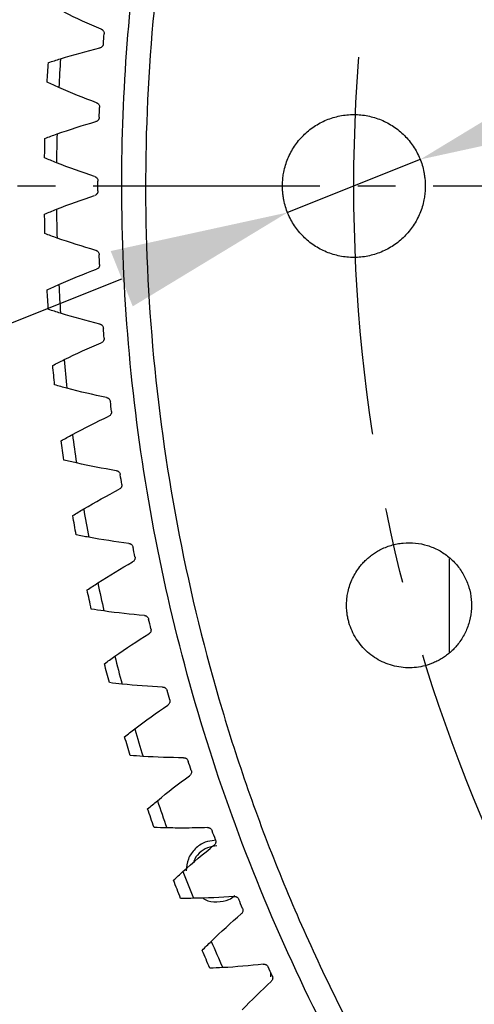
# Model space of a CAD drawing. Header units: millimetres. Extents: x 4624 to 7637, y -669 to 1387.
# Tile 6 of 84: x 5224 to 5262, y 44 to 127. Entities that reach past the tile are written whole.
import ezdxf

# ---------------------------------------------------------------- set-up
doc = ezdxf.new("R2010")
doc.units = ezdxf.units.MM
doc.linetypes.add('CENTER', pattern=[50.8, 31.75, -6.35, 6.35, -6.35])
doc.linetypes.add('CENTER2', pattern=[28.575, 19.05, -3.175, 3.175, -3.175])
doc.layers.add('标注', color=3, linetype='Continuous', lineweight=25)
doc.layers.add('点划线', color=1, linetype='CENTER', lineweight=25)
doc.styles.get("Standard").update_dxf_attribs({"font": 'SimSun.ttf'})
doc.dimstyles.new('ISO-25', dxfattribs={"dimscale": 2.5, "dimtxt": 8, "dimasz": 6, "dimexe": 1, "dimexo": 0, "dimgap": 1.5, "dimtad": 1, "dimtoh": 1, "dimdsep": 46, "dimtxsty": 'Standard', "dimcen": 2.5, "dimclrd": 3, "dimclre": 3, "dimclrt": 3, "dimadec": 0, "dimazin": 0, "dimtfac": 1, "dimtmove": 0, "dimatfit": 3, "dimfxl": 0, "dimarcsym": 0})

# ---------------------------------------------------------------- blocks, each defined once
blk = doc.blocks.new('*U68')
at = {"layer": '点划线', "color": 0, "linetype": 'CENTER2', "lineweight": -3, "transparency": 16777216}
blk.add_line((-386.5, 0), (-76.6, 0), dxfattribs=at)
blk = doc.blocks.new('*D73')
at = {"layer": 'Defpoints', "color": 0, "lineweight": -3, "transparency": 16777216}
for p in [(5314.583, 227.57), (5387.712, 112.904), (5387.712, 112.904), (5351.677, -18.235), (4953.697, -143.768)]:
    blk.add_point(p, dxfattribs=at)
at = {"layer": '标注', "color": 3, "lineweight": -2, "transparency": 16777216}
for p, q in [((5314.583, 227.57), (5115.237, 540.144)), ((5351.677, -18.235), (5253.449, -375.716))]:
    blk.add_line(p, q, dxfattribs=at)
blk.add_arc((5387.712, 112.904), 504.231, 124.23247, 252.93097, dxfattribs=at)
at = {"layer": '标注', "color": 3, "lineweight": -3, "transparency": 16777216}
for points in [[(5102.68, 531.871), (5105.431, 527.696), (5116.581, 538.036)], [(5240.406, -366.716), (5239.01, -371.517), (5254.111, -373.305)]]:
    blk.add_solid(points, dxfattribs=at)
at = {"layer": '标注', "color": 3, "lineweight": -3, "transparency": 16777216, "insert": (4892.456, 275.543), "char_height": 20, "width": 499.02736, "attachment_point": 5, "rotation": 71.82014}
blk.add_mtext('132°（机械限位）', dxfattribs=at)
blk = doc.blocks.new('*D74')
at = {"layer": 'Defpoints', "color": 0, "lineweight": -3, "transparency": 16777216}
for p in [(5314.583, 227.57), (5387.712, 112.904), (5387.712, 112.904), (5330.236, -10.354), (4987.363, -66.818)]:
    blk.add_point(p, dxfattribs=at)
at = {"layer": '标注', "color": 3, "lineweight": -2, "transparency": 16777216}
for p, q in [((5314.583, 227.57), (5150.399, 485.009)), ((5330.236, -10.354), (5201.194, -287.084))]:
    blk.add_line(p, q, dxfattribs=at)
blk.add_arc((5387.712, 112.904), 438.838, 124.48649, 243.04147, dxfattribs=at)
at = {"layer": '标注', "color": 3, "lineweight": -3, "transparency": 16777216}
for points in [[(5137.856, 476.705), (5140.617, 472.536), (5151.744, 482.901)], [(5189.862, -276), (5187.671, -280.495), (5202.251, -284.818)]]:
    blk.add_solid(points, dxfattribs=at)
at = {"layer": '标注', "color": 3, "lineweight": -3, "transparency": 16777216, "insert": (4952.741, 248.651), "char_height": 20, "width": 601.66417, "attachment_point": 5, "rotation": 72.66774}
blk.add_mtext('122°（电子限位）', dxfattribs=at)
blk = doc.blocks.new('*D69')
at = {"layer": 'Defpoints', "color": 0, "lineweight": -3, "transparency": 16777216}
for p in [(5257.284, 115.128), (5246.139, 110.68)]:
    blk.add_point(p, dxfattribs=at)
at = {"layer": '标注', "color": 3, "lineweight": -2, "transparency": 16777216}
for p, q in [((5271.216, 120.688), (5285.148, 126.248)), ((5257.284, 115.128), (5246.139, 110.68)), ((4875.398, -37.272), (5232.207, 105.121)), ((4760.251, -37.272), (4875.398, -37.272))]:
    blk.add_line(p, q, dxfattribs=at)
at = {"layer": '标注', "color": 3, "lineweight": -3, "transparency": 16777216}
for points in [[(5270.289, 123.01), (5272.143, 118.366), (5257.284, 115.128)], [(5231.281, 107.443), (5233.134, 102.799), (5246.139, 110.68)]]:
    blk.add_solid(points, dxfattribs=at)
at = {"layer": '标注', "color": 3, "lineweight": -3, "transparency": 16777216, "insert": (4815.949, -3.782), "char_height": 20, "attachment_point": 5}
blk.add_mtext('2-∅12\\P定位销孔', dxfattribs=at)
blk = doc.blocks.new('*D75')
at = {"layer": 'Defpoints', "color": 0, "lineweight": -3, "transparency": 16777216}
for p in [(5506.012, 179.994), (5269.411, 45.815)]:
    blk.add_point(p, dxfattribs=at)
at = {"layer": '标注', "color": 3, "lineweight": -2, "transparency": 16777216}
for p, q in [((5519.06, 187.393), (5532.108, 194.793)), ((5506.012, 179.994), (5269.411, 45.815)), ((4912.908, -156.361), (5256.363, 38.415)), ((4770.499, -156.361), (4912.908, -156.361))]:
    blk.add_line(p, q, dxfattribs=at)
at = {"layer": '标注', "color": 3, "lineweight": -3, "transparency": 16777216}
for points in [[(5517.827, 189.568), (5520.293, 185.218), (5506.012, 179.994)], [(5255.13, 40.59), (5257.597, 36.241), (5269.411, 45.815)]]:
    blk.add_solid(points, dxfattribs=at)
at = {"layer": '标注', "color": 3, "lineweight": -3, "transparency": 16777216, "insert": (4839.829, -122.704), "char_height": 20, "width": 147.88005, "attachment_point": 5}
blk.add_mtext('∅272\\P安装分布圆', dxfattribs=at)

msp = doc.modelspace()

# ---------------------------------------------------------------- linework, layer by layer
at = {"color": 7, "linetype": 'Continuous', "lineweight": 25}
for p, q in [((5259.712, 81.603), (5259.712, 73.696)), ((5239.412, 59.04), (5239.428, 59.042)), ((5241.641, 53.259), (5241.673, 53.262)), ((5244.095, 47.57), (5244.143, 47.575)), ((5244.712, 46.895), (5244.712, 46.508))]:
    msp.add_line(p, q, dxfattribs=at)
for points, knots in [([(5232.212, 112.904), (5232.212, 120.869), (5232.825, 128.833), (5235.263, 144.574), (5237.088, 152.351), (5241.906, 167.534), (5244.9, 174.94), (5251.985, 189.206), (5256.077, 196.066), (5265.262, 209.08), (5270.356, 215.234), (5281.425, 226.688), (5287.4, 231.99), (5300.092, 241.615), (5306.808, 245.939), (5320.824, 253.509), (5328.123, 256.754), (5343.132, 262.09), (5350.841, 264.18), (5366.49, 267.155), (5374.429, 268.04), (5390.348, 268.586), (5398.329, 268.246), (5414.145, 266.348), (5421.979, 264.79), (5437.318, 260.495), (5444.822, 257.756), (5459.323, 251.163), (5466.319, 247.309), (5479.64, 238.574), (5485.964, 233.694), (5497.791, 223.024), (5503.293, 217.234), (5508.32, 211.056)], [0, 0, 0, 0, 0.0625, 0.0625, 0.125, 0.125, 0.1875, 0.1875, 0.25, 0.25, 0.3125, 0.3125, 0.375, 0.375, 0.4375, 0.4375, 0.5, 0.5, 0.5625, 0.5625, 0.625, 0.625, 0.6875, 0.6875, 0.75, 0.75, 0.8125, 0.8125, 0.875, 0.875, 0.9375, 0.9375, 1, 1, 1, 1]), ([(5506.769, 209.794), (5506.504, 210.118), (5505.974, 210.766), (5505.17, 211.729), (5504.358, 212.686), (5503.538, 213.637), (5502.71, 214.581), (5501.875, 215.517), (5501.032, 216.448), (5500.181, 217.371), (5499.322, 218.288), (5498.456, 219.198), (5497.582, 220.101), (5495.232, 222.49), (5491.305, 226.26), (5485.619, 231.206), (5479.697, 235.867), (5473.551, 240.233), (5467.2, 244.292), (5458.478, 249.281), (5447.132, 254.703), (5432.948, 259.846), (5418.327, 263.571), (5403.412, 265.848), (5388.345, 266.649), (5373.273, 265.972), (5358.339, 263.818), (5343.688, 260.214), (5329.462, 255.188), (5315.795, 248.795), (5302.823, 241.09), (5290.666, 232.154), (5279.446, 222.066), (5269.266, 210.93), (5260.23, 198.847), (5252.419, 185.939), (5245.913, 172.325), (5240.77, 158.141), (5237.045, 143.52), (5234.768, 128.605), (5233.967, 113.538), (5234.644, 98.465), (5236.798, 83.532), (5239.802, 71.322), (5242.914, 61.769), (5245.599, 54.725), (5248.625, 47.82), (5251.985, 41.075), (5255.673, 34.503), (5258.726, 29.638), (5260.929, 26.36), (5262.156, 24.59), (5263.407, 22.838), (5264.682, 21.104), (5265.981, 19.388), (5267.302, 17.69), (5268.204, 16.573), (5268.654, 16.015)], [0, 0, 0, 0, 0.0026045, 0.0052085, 0.0078122, 0.0104158, 0.0130193, 0.0156231, 0.0182273, 0.020832, 0.0234375, 0.0260438, 0.0286513, 0.0312599, 0.0468935, 0.0625168, 0.0781378, 0.0937737, 0.1094073, 0.1250306, 0.156278, 0.1875255, 0.218773, 0.2500204, 0.2812679, 0.3125153, 0.3437628, 0.3750102, 0.4062577, 0.4375052, 0.4687526, 0.5000001, 0.5312475, 0.562495, 0.5937425, 0.6249899, 0.6562374, 0.6874848, 0.7187323, 0.7499797, 0.7812272, 0.8124747, 0.8437221, 0.8749696, 0.8905906, 0.9062265, 0.92186, 0.9374833, 0.9531044, 0.9687402, 0.9732109, 0.9776784, 0.9821437, 0.9866077, 0.9910711, 0.9955349, 1, 1, 1, 1]), ([(5230.484, 126.075), (5230.503, 126.066), (5230.541, 126.05), (5230.592, 126.013), (5230.636, 125.968), (5230.686, 125.9), (5230.73, 125.801), (5230.73, 125.717), (5230.73, 125.674)], [0, 0, 0, 0, 0.124456, 0.247063, 0.371245, 0.5003, 0.74849, 1, 1, 1, 1]), ([(5230.665, 124.849), (5230.663, 124.828), (5230.658, 124.786), (5230.638, 124.727), (5230.61, 124.67), (5230.56, 124.602), (5230.48, 124.529), (5230.399, 124.504), (5230.359, 124.492)], [0, 0, 0, 0, 0.12556, 0.2488, 0.372886, 0.500921, 0.750297, 1, 1, 1, 1]), ([(5230.088, 119.892), (5230.107, 119.884), (5230.146, 119.869), (5230.198, 119.834), (5230.245, 119.791), (5230.297, 119.725), (5230.345, 119.628), (5230.348, 119.544), (5230.35, 119.501)], [0, 0, 0, 0, 0.124456, 0.247063, 0.371245, 0.5003, 0.74849, 1, 1, 1, 1]), ([(5230.317, 118.674), (5230.316, 118.653), (5230.312, 118.611), (5230.295, 118.551), (5230.269, 118.493), (5230.222, 118.424), (5230.145, 118.348), (5230.065, 118.319), (5230.025, 118.305)], [0, 0, 0, 0, 0.12556, 0.2488, 0.372886, 0.500921, 0.750297, 1, 1, 1, 1]), ([(5245.712, 112.904), (5245.713, 112.983), (5245.714, 113.14), (5245.729, 113.375), (5245.752, 113.609), (5245.784, 113.843), (5245.846, 114.191), (5245.961, 114.649), (5246.159, 115.204), (5246.411, 115.737), (5246.816, 116.411), (5247.442, 117.174), (5248.357, 117.925), (5249.401, 118.483), (5250.534, 118.827), (5251.712, 118.943), (5252.89, 118.827), (5254.023, 118.483), (5255.067, 117.925), (5255.982, 117.175), (5256.608, 116.411), (5257.012, 115.737), (5257.264, 115.204), (5257.463, 114.649), (5257.59, 114.14), (5257.664, 113.688), (5257.704, 113.297), (5257.709, 113.035), (5257.712, 112.904)], [0, 0, 0, 0, 0.012517, 0.025013, 0.037508, 0.050022, 0.062573, 0.093822, 0.125111, 0.156337, 0.187656, 0.250126, 0.312595, 0.375065, 0.437534, 0.500004, 0.562472, 0.624942, 0.687411, 0.749881, 0.812345, 0.843629, 0.874894, 0.906124, 0.93744, 0.958289, 0.979112, 1, 1, 1, 1]), ([(5229.935, 113.698), (5229.955, 113.691), (5229.994, 113.677), (5230.047, 113.645), (5230.096, 113.604), (5230.15, 113.54), (5230.202, 113.445), (5230.209, 113.361), (5230.212, 113.318)], [0, 0, 0, 0, 0.124456, 0.247063, 0.371245, 0.5003, 0.74849, 1, 1, 1, 1]), ([(5230.212, 112.49), (5230.211, 112.469), (5230.21, 112.427), (5230.195, 112.366), (5230.171, 112.308), (5230.127, 112.236), (5230.053, 112.157), (5229.974, 112.126), (5229.935, 112.11)], [0, 0, 0, 0, 0.12556, 0.2488, 0.372886, 0.500921, 0.750297, 1, 1, 1, 1]), ([(5267.103, 14.752), (5261.516, 21.618), (5256.516, 28.962), (5247.838, 44.393), (5244.159, 52.479), (5238.229, 69.16), (5235.978, 77.755), (5232.969, 95.201), (5232.212, 104.052), (5232.212, 112.904)], [0, 0, 0, 0, 0.25, 0.25, 0.5, 0.5, 0.75, 0.75, 1, 1, 1, 1]), ([(5257.712, 112.904), (5257.711, 112.826), (5257.709, 112.669), (5257.695, 112.434), (5257.672, 112.199), (5257.639, 111.966), (5257.577, 111.618), (5257.463, 111.16), (5257.264, 110.605), (5257.012, 110.072), (5256.608, 109.398), (5255.982, 108.634), (5255.067, 107.884), (5254.023, 107.325), (5252.89, 106.982), (5251.712, 106.865), (5250.534, 106.982), (5249.401, 107.325), (5248.357, 107.884), (5247.442, 108.634), (5246.816, 109.398), (5246.412, 110.071), (5246.16, 110.604), (5245.961, 111.159), (5245.833, 111.668), (5245.759, 112.12), (5245.719, 112.511), (5245.714, 112.773), (5245.712, 112.904)], [0, 0, 0, 0, 0.012517, 0.025013, 0.037508, 0.050022, 0.062573, 0.093822, 0.125111, 0.156337, 0.187656, 0.250126, 0.312595, 0.375065, 0.437534, 0.500004, 0.562472, 0.624942, 0.687411, 0.749881, 0.812345, 0.843629, 0.874894, 0.906124, 0.93744, 0.958289, 0.979112, 1, 1, 1, 1]), ([(5230.025, 107.503), (5230.045, 107.497), (5230.085, 107.485), (5230.14, 107.455), (5230.19, 107.416), (5230.247, 107.354), (5230.302, 107.261), (5230.312, 107.177), (5230.317, 107.135)], [0, 0, 0, 0, 0.124456, 0.247063, 0.371245, 0.5003, 0.74849, 1, 1, 1, 1]), ([(5230.35, 106.307), (5230.35, 106.286), (5230.35, 106.244), (5230.337, 106.183), (5230.316, 106.123), (5230.274, 106.05), (5230.204, 105.968), (5230.126, 105.934), (5230.088, 105.917)], [0, 0, 0, 0, 0.12556, 0.2488, 0.372886, 0.500921, 0.750297, 1, 1, 1, 1]), ([(5230.359, 101.317), (5230.379, 101.311), (5230.419, 101.301), (5230.475, 101.273), (5230.527, 101.235), (5230.586, 101.176), (5230.645, 101.085), (5230.659, 101.002), (5230.665, 100.96)], [0, 0, 0, 0, 0.124456, 0.247063, 0.371245, 0.5003, 0.74849, 1, 1, 1, 1]), ([(5230.73, 100.134), (5230.731, 100.113), (5230.733, 100.071), (5230.723, 100.009), (5230.703, 99.949), (5230.665, 99.874), (5230.597, 99.79), (5230.521, 99.753), (5230.484, 99.734)], [0, 0, 0, 0, 0.12556, 0.2488, 0.372886, 0.500921, 0.750297, 1, 1, 1, 1]), ([(5230.935, 95.148), (5230.956, 95.143), (5230.996, 95.134), (5231.053, 95.108), (5231.106, 95.073), (5231.168, 95.016), (5231.23, 94.928), (5231.247, 94.845), (5231.255, 94.803)], [0, 0, 0, 0, 0.124456, 0.247063, 0.371245, 0.5003, 0.74849, 1, 1, 1, 1]), ([(5231.353, 93.981), (5231.354, 93.96), (5231.358, 93.918), (5231.35, 93.856), (5231.333, 93.795), (5231.298, 93.719), (5231.233, 93.632), (5231.159, 93.591), (5231.122, 93.571)], [0, 0, 0, 0, 0.12556, 0.2488, 0.372886, 0.500921, 0.750297, 1, 1, 1, 1]), ([(5231.753, 89.007), (5231.774, 89.003), (5231.815, 88.995), (5231.873, 88.972), (5231.927, 88.939), (5231.991, 88.884), (5232.057, 88.798), (5232.077, 88.716), (5232.087, 88.675)], [0, 0, 0, 0, 0.124456, 0.247063, 0.371245, 0.5003, 0.74849, 1, 1, 1, 1]), ([(5232.216, 87.857), (5232.219, 87.836), (5232.223, 87.795), (5232.218, 87.732), (5232.204, 87.67), (5232.171, 87.593), (5232.111, 87.503), (5232.038, 87.46), (5232.002, 87.439)], [0, 0, 0, 0, 0.12556, 0.2488, 0.372886, 0.500921, 0.750297, 1, 1, 1, 1]), ([(5232.812, 82.902), (5232.832, 82.899), (5232.873, 82.893), (5232.932, 82.872), (5232.988, 82.841), (5233.054, 82.789), (5233.123, 82.706), (5233.146, 82.625), (5233.158, 82.584)], [0, 0, 0, 0, 0.124456, 0.247063, 0.371245, 0.5003, 0.74849, 1, 1, 1, 1]), ([(5253.032, 81.777), (5253.086, 81.82), (5253.193, 81.905), (5253.361, 82.025), (5253.532, 82.139), (5253.709, 82.246), (5253.98, 82.396), (5254.354, 82.571), (5254.84, 82.743), (5255.341, 82.866), (5256.021, 82.964), (5256.886, 82.961), (5257.9, 82.754), (5258.856, 82.355), (5259.714, 81.775), (5260.444, 81.04), (5261.016, 80.176), (5261.409, 79.218), (5261.606, 78.201), (5261.602, 77.165), (5261.43, 76.319), (5261.196, 75.673), (5260.973, 75.207), (5260.706, 74.766), (5260.432, 74.399), (5260.166, 74.098), (5259.922, 73.855), (5259.747, 73.707), (5259.66, 73.633)], [0, 0, 0, 0, 0.01251, 0.025003, 0.0375, 0.05002, 0.062581, 0.093854, 0.125111, 0.156321, 0.187655, 0.250125, 0.312593, 0.375064, 0.437531, 0.500002, 0.56247, 0.62494, 0.687408, 0.749879, 0.812339, 0.843624, 0.874893, 0.906117, 0.937398, 0.958277, 0.979114, 1, 1, 1, 1]), ([(5233.319, 81.772), (5233.323, 81.751), (5233.329, 81.71), (5233.326, 81.647), (5233.314, 81.585), (5233.285, 81.506), (5233.228, 81.414), (5233.157, 81.368), (5233.121, 81.345)], [0, 0, 0, 0, 0.12556, 0.2488, 0.372886, 0.500921, 0.750297, 1, 1, 1, 1]), ([(5251.096, 77.705), (5251.097, 77.783), (5251.099, 77.938), (5251.115, 78.17), (5251.14, 78.402), (5251.177, 78.632), (5251.246, 78.974), (5251.374, 79.424), (5251.595, 79.963), (5251.874, 80.476), (5252.171, 80.901), (5252.464, 81.247), (5252.736, 81.525), (5252.933, 81.693), (5253.032, 81.777)], [0, 0, 0, 0, 0.050055, 0.099989, 0.149903, 0.199894, 0.250062, 0.374863, 0.500017, 0.624818, 0.749972, 0.833313, 0.916503, 1, 1, 1, 1]), ([(5259.66, 73.633), (5259.604, 73.589), (5259.494, 73.501), (5259.322, 73.378), (5259.146, 73.262), (5258.965, 73.153), (5258.78, 73.052), (5258.591, 72.958), (5258.238, 72.799), (5257.703, 72.615), (5256.975, 72.475), (5256.234, 72.438), (5255.252, 72.529), (5254.061, 72.9), (5253.023, 73.589), (5252.332, 74.294), (5251.893, 74.891), (5251.541, 75.544), (5251.329, 76.125), (5251.208, 76.603), (5251.144, 76.967), (5251.103, 77.335), (5251.098, 77.581), (5251.096, 77.705)], [0, 0, 0, 0, 0.017934, 0.035802, 0.053631, 0.071452, 0.089293, 0.107183, 0.125151, 0.18761, 0.250208, 0.312667, 0.375264, 0.500008, 0.624751, 0.68721, 0.749808, 0.812267, 0.874865, 0.906201, 0.937398, 0.968612, 1, 1, 1, 1]), ([(5234.109, 76.844), (5234.13, 76.842), (5234.171, 76.838), (5234.231, 76.819), (5234.287, 76.79), (5234.355, 76.74), (5234.428, 76.66), (5234.454, 76.58), (5234.467, 76.539)], [0, 0, 0, 0, 0.124456, 0.247063, 0.371245, 0.5003, 0.74849, 1, 1, 1, 1]), ([(5234.661, 75.734), (5234.665, 75.714), (5234.673, 75.673), (5234.673, 75.61), (5234.663, 75.547), (5234.637, 75.467), (5234.583, 75.373), (5234.514, 75.324), (5234.48, 75.3)], [0, 0, 0, 0, 0.12556, 0.2488, 0.372886, 0.500921, 0.750297, 1, 1, 1, 1]), ([(5235.643, 70.841), (5235.664, 70.84), (5235.705, 70.837), (5235.766, 70.821), (5235.823, 70.794), (5235.893, 70.748), (5235.969, 70.67), (5235.998, 70.591), (5236.013, 70.551)], [0, 0, 0, 0, 0.124456, 0.247063, 0.371245, 0.5003, 0.74849, 1, 1, 1, 1]), ([(5236.238, 69.754), (5236.243, 69.734), (5236.253, 69.693), (5236.255, 69.63), (5236.247, 69.567), (5236.225, 69.486), (5236.175, 69.39), (5236.108, 69.339), (5236.074, 69.313)], [0, 0, 0, 0, 0.12556, 0.2488, 0.372886, 0.500921, 0.750297, 1, 1, 1, 1]), ([(5237.412, 64.903), (5237.433, 64.903), (5237.474, 64.902), (5237.535, 64.888), (5237.594, 64.864), (5237.665, 64.82), (5237.744, 64.745), (5237.777, 64.667), (5237.793, 64.628)], [0, 0, 0, 0, 0.124456, 0.247063, 0.371245, 0.5003, 0.74849, 1, 1, 1, 1]), ([(5238.049, 63.841), (5238.055, 63.82), (5238.066, 63.78), (5238.071, 63.717), (5238.066, 63.654), (5238.046, 63.573), (5238, 63.475), (5237.935, 63.421), (5237.902, 63.394)], [0, 0, 0, 0, 0.12556, 0.2488, 0.372886, 0.500921, 0.750297, 1, 1, 1, 1]), ([(5239.428, 59.042), (5239.449, 59.041), (5239.489, 59.039), (5239.548, 59.025), (5239.605, 59.003), (5239.675, 58.961), (5239.753, 58.891), (5239.787, 58.817), (5239.804, 58.779)], [0, 0, 0, 0, 0.125349, 0.248595, 0.372696, 0.50055, 0.748619, 1, 1, 1, 1]), ([(5239.995, 57.961), (5239.729, 57.928), (5239.124, 57.853), (5238.331, 57.283), (5237.729, 56.427), (5237.651, 55.745), (5237.612, 55.404)], [0, 0, 0, 0, 0.2067779, 0.4711853, 0.7355926, 1, 1, 1, 1]), ([(5240.09, 58.003), (5240.097, 57.983), (5240.11, 57.943), (5240.117, 57.88), (5240.115, 57.817), (5240.098, 57.735), (5240.056, 57.635), (5239.993, 57.579), (5239.962, 57.55)], [0, 0, 0, 0, 0.12556, 0.2488, 0.372886, 0.500921, 0.750297, 1, 1, 1, 1]), ([(5240.212, 57.504), (5239.935, 57.473), (5239.382, 57.411), (5238.707, 56.919), (5238.312, 56.445), (5238.258, 56.143), (5238.252, 56.11)], [0, 0, 0, 0, 0.320305, 0.640609, 0.960914, 1, 1, 1, 1]), ([(5239.013, 53.139), (5239.08, 53.09), (5239.423, 52.842), (5239.86, 52.821), (5240.212, 52.804)], [0, 0, 0, 0, 0.194798, 1, 1, 1, 1]), ([(5240.212, 52.804), (5240.559, 52.832), (5241.115, 52.877), (5241.549, 53.213), (5241.712, 53.34)], [0, 0, 0, 0, 0.625513, 1, 1, 1, 1]), ([(5241.673, 53.262), (5241.693, 53.261), (5241.732, 53.26), (5241.789, 53.247), (5241.844, 53.225), (5241.913, 53.186), (5241.989, 53.121), (5242.025, 53.05), (5242.043, 53.014)], [0, 0, 0, 0, 0.125234, 0.248565, 0.372755, 0.500514, 0.748591, 1, 1, 1, 1]), ([(5242.36, 52.249), (5242.367, 52.23), (5242.381, 52.19), (5242.391, 52.128), (5242.391, 52.065), (5242.378, 51.982), (5242.34, 51.881), (5242.279, 51.822), (5242.249, 51.792)], [0, 0, 0, 0, 0.12556, 0.2488, 0.372886, 0.500921, 0.750297, 1, 1, 1, 1]), ([(5244.143, 47.575), (5244.162, 47.574), (5244.199, 47.573), (5244.255, 47.56), (5244.309, 47.54), (5244.375, 47.504), (5244.451, 47.442), (5244.488, 47.375), (5244.506, 47.342)], [0, 0, 0, 0, 0.125123, 0.248534, 0.372812, 0.500479, 0.748562, 1, 1, 1, 1]), ([(5244.853, 46.59), (5244.861, 46.57), (5244.877, 46.532), (5244.889, 46.47), (5244.892, 46.407), (5244.882, 46.323), (5244.848, 46.22), (5244.789, 46.159), (5244.76, 46.129)], [0, 0, 0, 0, 0.12556, 0.2488, 0.372886, 0.500921, 0.750297, 1, 1, 1, 1])]:
    msp.add_open_spline(points, degree=3, knots=knots, dxfattribs=at)
for points in [[(5230.483, 126.073), (5229.432, 126.512), (5228.395, 126.983), (5227.373, 127.484)], [(5230.665, 124.849), (5230.686, 125.124), (5230.708, 125.399), (5230.73, 125.674)], [(5227.066, 123.586), (5228.154, 123.922), (5229.252, 124.224), (5230.359, 124.494)], [(5225.947, 121.623), (5225.976, 122.169), (5226.008, 122.714), (5226.043, 123.26)], [(5226.043, 123.26), (5226.383, 123.372), (5226.724, 123.48), (5227.066, 123.586)], [(5227.066, 123.586), (5227.013, 122.784), (5226.966, 121.981), (5226.924, 121.178)], [(5226.924, 121.178), (5226.597, 121.323), (5226.271, 121.472), (5225.947, 121.623)], [(5230.087, 119.89), (5229.02, 120.287), (5227.965, 120.717), (5226.924, 121.178)], [(5230.317, 118.674), (5230.328, 118.95), (5230.338, 119.226), (5230.35, 119.501)], [(5226.771, 117.271), (5227.845, 117.649), (5228.93, 117.995), (5230.025, 118.307)], [(5225.729, 115.265), (5225.737, 115.812), (5225.748, 116.358), (5225.761, 116.905)], [(5225.761, 116.905), (5226.097, 117.03), (5226.433, 117.152), (5226.771, 117.271)], [(5226.771, 117.271), (5226.749, 116.467), (5226.733, 115.663), (5226.724, 114.86)], [(5226.724, 114.86), (5226.391, 114.992), (5226.059, 115.127), (5225.729, 115.265)], [(5229.934, 113.696), (5228.853, 114.052), (5227.782, 114.44), (5226.724, 114.86)], [(5230.212, 112.49), (5230.212, 112.766), (5230.212, 113.042), (5230.212, 113.318)], [(5226.724, 110.949), (5227.782, 111.369), (5228.853, 111.757), (5229.934, 112.112)], [(5225.729, 110.543), (5226.059, 110.682), (5226.391, 110.817), (5226.724, 110.949)], [(5226.724, 110.949), (5226.733, 110.145), (5226.749, 109.341), (5226.771, 108.538)], [(5225.761, 108.904), (5225.748, 109.45), (5225.737, 109.997), (5225.729, 110.543)], [(5226.771, 108.538), (5226.433, 108.657), (5226.097, 108.779), (5225.761, 108.904)], [(5230.025, 107.501), (5228.93, 107.814), (5227.845, 108.16), (5226.771, 108.538)], [(5230.35, 106.307), (5230.338, 106.583), (5230.328, 106.859), (5230.317, 107.135)], [(5226.924, 104.63), (5227.965, 105.091), (5229.02, 105.521), (5230.087, 105.919)], [(5225.947, 104.186), (5226.271, 104.337), (5226.597, 104.485), (5226.924, 104.63)], [(5226.043, 102.549), (5226.008, 103.094), (5225.976, 103.64), (5225.947, 104.186)], [(5226.924, 104.63), (5226.966, 103.827), (5227.013, 103.025), (5227.066, 102.223)], [(5227.066, 102.223), (5226.724, 102.328), (5226.383, 102.437), (5226.043, 102.549)], [(5230.359, 101.315), (5229.252, 101.584), (5228.154, 101.887), (5227.066, 102.223)], [(5230.73, 100.134), (5230.708, 100.409), (5230.686, 100.685), (5230.665, 100.96)], [(5227.373, 98.324), (5228.395, 98.826), (5229.432, 99.297), (5230.483, 99.736)], [(5226.414, 97.842), (5226.732, 98.005), (5227.052, 98.166), (5227.373, 98.324)], [(5226.574, 96.21), (5226.518, 96.753), (5226.464, 97.297), (5226.414, 97.842)], [(5227.373, 98.324), (5227.446, 97.523), (5227.525, 96.723), (5227.61, 95.924)], [(5227.61, 95.924), (5227.264, 96.016), (5226.919, 96.111), (5226.574, 96.21)], [(5230.935, 95.146), (5229.819, 95.372), (5228.71, 95.631), (5227.61, 95.924)], [(5231.353, 93.981), (5231.32, 94.255), (5231.287, 94.529), (5231.255, 94.803)], [(5228.069, 92.04), (5229.071, 92.582), (5230.089, 93.093), (5231.121, 93.573)], [(5227.129, 91.521), (5227.441, 91.697), (5227.754, 91.87), (5228.069, 92.04)], [(5228.069, 92.04), (5228.174, 91.243), (5228.284, 90.447), (5228.4, 89.651)], [(5227.354, 89.896), (5227.276, 90.437), (5227.201, 90.979), (5227.129, 91.521)], [(5228.4, 89.651), (5228.05, 89.73), (5227.702, 89.811), (5227.354, 89.896)], [(5231.753, 89.005), (5230.629, 89.186), (5229.511, 89.402), (5228.4, 89.651)], [(5232.216, 87.857), (5232.172, 88.13), (5232.129, 88.402), (5232.087, 88.675)], [(5229.012, 85.789), (5229.991, 86.369), (5230.988, 86.92), (5232.001, 87.44)], [(5228.093, 85.233), (5228.397, 85.421), (5228.703, 85.606), (5229.012, 85.789)], [(5228.381, 83.619), (5228.282, 84.156), (5228.186, 84.694), (5228.093, 85.233)], [(5229.012, 85.789), (5229.147, 84.997), (5229.288, 84.205), (5229.436, 83.415)], [(5229.436, 83.415), (5229.083, 83.479), (5228.732, 83.547), (5228.381, 83.619)], [(5232.811, 82.9), (5231.681, 83.038), (5230.555, 83.209), (5229.436, 83.415)], [(5233.319, 81.772), (5233.265, 82.042), (5233.211, 82.313), (5233.158, 82.584)], [(5230.198, 79.579), (5231.154, 80.198), (5232.129, 80.787), (5233.12, 81.347)], [(5229.302, 78.987), (5229.599, 79.188), (5229.898, 79.385), (5230.198, 79.579)], [(5230.198, 79.579), (5230.365, 78.793), (5230.537, 78.008), (5230.715, 77.224)], [(5229.653, 77.386), (5229.534, 77.919), (5229.416, 78.453), (5229.302, 78.987)], [(5230.715, 77.224), (5230.361, 77.274), (5230.007, 77.328), (5229.653, 77.386)], [(5234.109, 76.842), (5232.974, 76.935), (5231.842, 77.062), (5230.715, 77.224)], [(5234.661, 75.734), (5234.596, 76.002), (5234.531, 76.271), (5234.467, 76.539)], [(5231.628, 73.421), (5232.559, 74.076), (5233.51, 74.704), (5234.479, 75.302)], [(5230.756, 72.794), (5231.045, 73.006), (5231.335, 73.215), (5231.628, 73.421)], [(5231.17, 71.208), (5231.029, 71.736), (5230.891, 72.265), (5230.756, 72.794)], [(5231.628, 73.421), (5231.825, 72.642), (5232.028, 71.864), (5232.237, 71.087)], [(5232.237, 71.087), (5231.881, 71.124), (5231.525, 71.164), (5231.17, 71.208)], [(5235.643, 70.839), (5234.506, 70.888), (5233.37, 70.97), (5232.237, 71.087)], [(5236.238, 69.754), (5236.162, 70.02), (5236.087, 70.285), (5236.013, 70.551)], [(5233.299, 67.324), (5234.203, 68.015), (5235.128, 68.679), (5236.073, 69.315)], [(5232.451, 66.663), (5232.732, 66.886), (5233.014, 67.106), (5233.299, 67.324)], [(5233.299, 67.324), (5233.526, 66.553), (5233.76, 65.783), (5233.999, 65.016)], [(5232.927, 65.094), (5232.766, 65.616), (5232.607, 66.139), (5232.451, 66.663)], [(5233.999, 65.016), (5233.641, 65.039), (5233.284, 65.065), (5232.927, 65.094)], [(5237.412, 64.902), (5236.273, 64.905), (5235.135, 64.943), (5233.999, 65.016)], [(5238.049, 63.841), (5237.963, 64.103), (5237.878, 64.365), (5237.793, 64.628)], [(5235.207, 61.297), (5236.084, 62.023), (5236.982, 62.723), (5237.901, 63.395)], [(5234.387, 60.603), (5234.658, 60.837), (5234.931, 61.068), (5235.207, 61.297)], [(5235.207, 61.297), (5235.465, 60.535), (5235.728, 59.776), (5235.997, 59.018)], [(5234.924, 59.054), (5234.742, 59.57), (5234.563, 60.086), (5234.387, 60.603)], [(5235.997, 59.018), (5235.639, 59.027), (5235.281, 59.039), (5234.924, 59.054)], [(5237.376, 59.001), (5236.916, 59.001), (5236.457, 59.007), (5235.997, 59.018)], [(5239.412, 59.038), (5238.734, 59.013), (5238.055, 59.001), (5237.376, 59.001)], [(5240.09, 58.003), (5239.994, 58.261), (5239.899, 58.52), (5239.804, 58.779)], [(5237.351, 55.349), (5238.198, 56.109), (5239.069, 56.844), (5239.96, 57.552)], [(5236.558, 54.624), (5236.82, 54.868), (5237.084, 55.11), (5237.351, 55.349)], [(5237.156, 53.097), (5236.954, 53.605), (5236.755, 54.114), (5236.558, 54.624)], [(5237.351, 55.349), (5237.638, 54.598), (5237.931, 53.85), (5238.23, 53.103)], [(5237.388, 53.097), (5237.31, 53.097), (5237.233, 53.097), (5237.156, 53.097)], [(5238.23, 53.103), (5237.949, 53.099), (5237.668, 53.097), (5237.388, 53.097)], [(5241.641, 53.257), (5240.506, 53.172), (5239.368, 53.12), (5238.23, 53.103)], [(5242.36, 52.249), (5242.253, 52.504), (5242.148, 52.759), (5242.043, 53.014)], [(5239.726, 49.49), (5240.543, 50.283), (5241.384, 51.052), (5242.247, 51.794)], [(5238.963, 48.735), (5239.215, 48.989), (5239.469, 49.241), (5239.726, 49.49)], [(5239.726, 49.49), (5240.043, 48.751), (5240.365, 48.015), (5240.693, 47.281)], [(5239.62, 47.233), (5239.398, 47.732), (5239.179, 48.233), (5238.963, 48.735)], [(5240.693, 47.281), (5240.335, 47.261), (5239.978, 47.245), (5239.62, 47.233)], [(5244.096, 47.568), (5242.965, 47.438), (5241.83, 47.342), (5240.693, 47.281)], [(5244.853, 46.59), (5244.737, 46.84), (5244.621, 47.091), (5244.506, 47.342)], [(5242.33, 43.729), (5243.115, 44.554), (5243.925, 45.354), (5244.759, 46.13)]]:
    msp.add_open_spline(points, degree=3, dxfattribs=at)
at = {"layer": '点划线', "lineweight": -3}
for radius in [383, 136]:
    msp.add_circle((5387.712, 112.904), radius, dxfattribs=at)

# ---------------------------------------------------------------- block references
at = {"layer": '点划线', "linetype": 'CENTER2', "lineweight": -3}
msp.add_blockref('*U68', (5387.712, 112.904), dxfattribs=at)

# ---------------------------------------------------------------- dimensions: what is measured, and where the dimension line sits
at = {"layer": '标注', "lineweight": -3}
for base, line1, line2, text, picture, middle in [((4953.697, -143.768), ((5351.677, -18.235), (5387.712, 112.904)), ((5314.583, 227.57), (5387.712, 112.904)), '<>（机械限位）', '*D73', (4908.651, 270.225)), ((4987.363, -66.818), ((5314.583, 227.57), (5387.712, 112.904)), ((5387.712, 112.904), (5330.236, -10.354)), '<>（电子限位）', '*D74', (4968.8, 243.64))]:
    dim = msp.add_angular_dim_2l(base=base, line1=line1, line2=line2, text=text, dimstyle='ISO-25', dxfattribs=at)
    dim.commit()
    dim.dimension.update_dxf_attribs({"geometry": picture, "text_midpoint": middle, "dimtype": 162})
for p1, p2, text, picture, middle in [((5506.012, 179.994), (5269.411, 45.815), '<>\\P安装分布圆', '*D75', (4839.829, -156.361)), ((5257.284, 115.128), (5246.139, 110.68), '2-<>\\P定位销孔', '*D69', (4815.949, -37.272))]:
    dim = msp.add_diameter_dim_2p(p1=p1, p2=p2, text=text, dimstyle='ISO-25', dxfattribs=at)
    dim.commit()
    dim.dimension.update_dxf_attribs({"geometry": picture, "text_midpoint": middle, "dimtype": 163})

doc.saveas('drawing.dxf')
